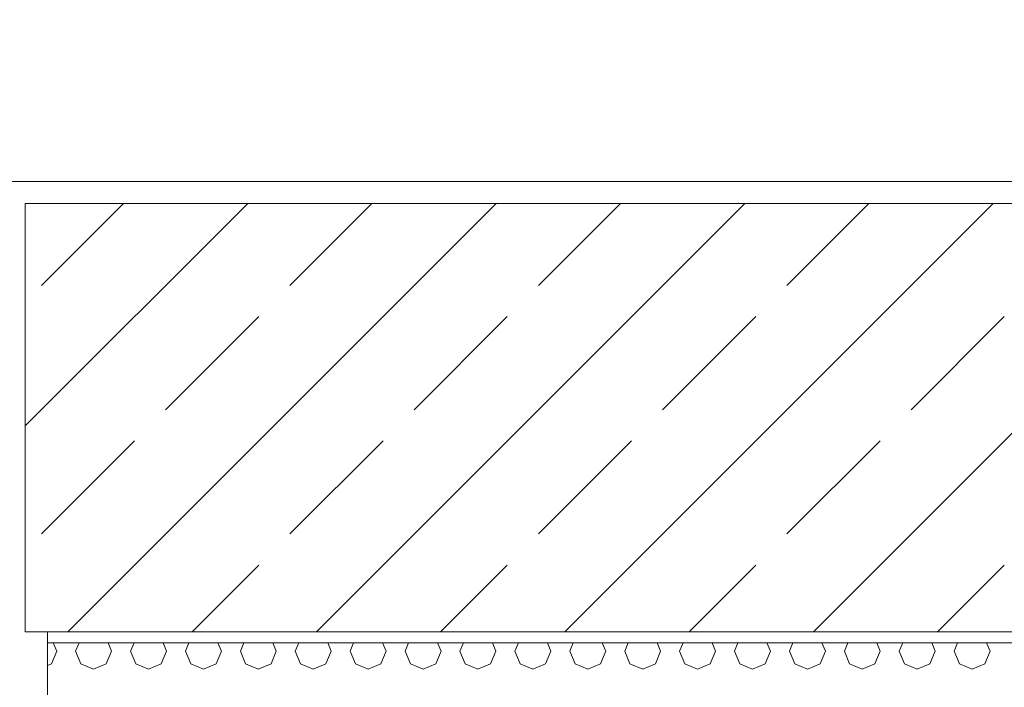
# Model space of a CAD drawing. Header units: millimetres. Extents: x 52659 to 1698020, y -10054 to 104697.
# Tile 35 of 256: x 150717 to 151614, y 14357 to 14965. Entities that reach past the tile are written whole.
import ezdxf

# ---------------------------------------------------------------- set-up
doc = ezdxf.new("R2010")
doc.units = ezdxf.units.MM
doc.header["$MEASUREMENT"] = 0
for name, color, linetype in [('02-04 BRISES SOLEIL FONCEES', 7, 'Continuous'), ('02-04 CASSETTES FONCEES', 7, 'Continuous'), ('02-04 Mur.Construction', 7, 'Continuous'), ('05-02 Cotation 200ème 100ème.Cotations', 7, 'Continuous')]:
    doc.layers.add(name, color=color, linetype=linetype)
doc.styles.add('STYLE_GENERE_3', font='ARIALN.TTF')
doc.dimstyles.new('STYLE_GENERE__1', dxfattribs={"dimtxt": 200, "dimasz": 95, "dimexe": 0.18, "dimexo": 100, "dimgap": 0, "dimtad": 0, "dimlfac": 0.001, "dimzin": 0, "dimdsep": 46, "dimtxsty": 'STYLE_GENERE_3', "dimblk": 'ARROWHEAD_6', "dimblk1": 'ARROWHEAD_6', "dimblk2": 'ARROWHEAD_6', "dimcen": 0.09, "dimclrd": 7, "dimclre": 7, "dimclrt": 7, "dimazin": 0, "dimtfac": 1, "dimtdec": 4, "dimtmove": 2, "dimatfit": 3, "dimfxl": 1, "dimtolj": 1, "dimtzin": 0, "dimarcsym": 0})
doc.dimstyles.new('STYLE_GENERE__2', dxfattribs={"dimtxt": 200, "dimasz": 95, "dimexe": 0.18, "dimexo": 100, "dimgap": 0, "dimtad": 0, "dimlfac": 0.001, "dimzin": 0, "dimdsep": 46, "dimtxsty": 'STYLE_GENERE_3', "dimblk": 'ARROWHEAD_6', "dimblk1": 'ARROWHEAD_6', "dimblk2": 'ARROWHEAD_6', "dimcen": 0.09, "dimclrd": 7, "dimclre": 7, "dimclrt": 7, "dimazin": 0, "dimtfac": 1, "dimtdec": 4, "dimtmove": 0, "dimatfit": 3, "dimfxl": 1, "dimtolj": 1, "dimtzin": 0, "dimarcsym": 0})

# ---------------------------------------------------------------- blocks, each defined once
blk = doc.blocks.new('Élément de coupe_205_1', base_point=(131932.67, 5158.07))
at = {"layer": '02-04 Mur.Construction', "color": 7, "linetype": 'Continuous', "lineweight": 9}
blk.add_line((150742.7, 13145.96), (150742.7, 14408.07), dxfattribs=at)
blk = doc.blocks.new('Élément de coupe_236_1', base_point=(131932.67, 5158.07))
at = {"layer": '02-04 Mur.Construction', "color": 7, "linetype": 'Continuous', "lineweight": 9}
blk.add_line((220582.67, 14818.07), (134892.67, 14818.07), dxfattribs=at)
blk = doc.blocks.new('*X308', base_point=(131932.67, 5158.07))
at = {"layer": '02-04 BRISES SOLEIL FONCEES', "color": 7, "linetype": 'Continuous', "lineweight": 5}
for p, q in [((150751.17, 14390.46), (150748.01, 14398.07)), ((150771.61, 14398.07), (150768.46, 14390.46)), ((150801.17, 14390.46), (150798.01, 14398.07)), ((150821.61, 14398.07), (150818.46, 14390.46)), ((150851.17, 14390.46), (150848.01, 14398.07)), ((150871.61, 14398.07), (150868.46, 14390.46)), ((150901.17, 14390.46), (150898.01, 14398.07)), ((150921.61, 14398.07), (150918.46, 14390.46)), ((150951.17, 14390.46), (150948.01, 14398.07)), ((150971.61, 14398.07), (150968.46, 14390.46)), ((151001.17, 14390.46), (150998.01, 14398.07)), ((151021.61, 14398.07), (151018.46, 14390.46)), ((151051.17, 14390.46), (151048.01, 14398.07)), ((151071.61, 14398.07), (151068.46, 14390.46)), ((151101.17, 14390.46), (151098.01, 14398.07)), ((151121.61, 14398.07), (151118.46, 14390.46)), ((151151.17, 14390.46), (151148.01, 14398.07)), ((151171.61, 14398.07), (151168.46, 14390.46)), ((151201.17, 14390.46), (151198.01, 14398.07)), ((151221.61, 14398.07), (151218.46, 14390.46)), ((151251.17, 14390.46), (151248.01, 14398.07)), ((151271.61, 14398.07), (151268.46, 14390.46)), ((151301.17, 14390.46), (151298.01, 14398.07)), ((151321.61, 14398.07), (151318.46, 14390.46)), ((151351.17, 14390.46), (151348.01, 14398.07)), ((151371.61, 14398.07), (151368.46, 14390.46)), ((151401.17, 14390.46), (151398.01, 14398.07)), ((151421.61, 14398.07), (151418.46, 14390.46)), ((151451.17, 14390.46), (151448.01, 14398.07)), ((151471.61, 14398.07), (151468.46, 14390.46)), ((151501.17, 14390.46), (151498.01, 14398.07)), ((151521.61, 14398.07), (151518.46, 14390.46)), ((151551.17, 14390.46), (151548.01, 14398.07)), ((151571.61, 14398.07), (151568.46, 14390.46)), ((151601.17, 14390.46), (151598.01, 14398.07)), ((150746.38, 14378.89), (150751.17, 14390.46)), ((150768.46, 14390.46), (150773.25, 14378.89)), ((150796.38, 14378.89), (150801.17, 14390.46)), ((150818.46, 14390.46), (150823.25, 14378.89)), ((150846.38, 14378.89), (150851.17, 14390.46)), ((150868.46, 14390.46), (150873.25, 14378.89)), ((150896.38, 14378.89), (150901.17, 14390.46)), ((150918.46, 14390.46), (150923.25, 14378.89)), ((150946.38, 14378.89), (150951.17, 14390.46)), ((150968.46, 14390.46), (150973.25, 14378.89)), ((150996.38, 14378.89), (151001.17, 14390.46)), ((151018.46, 14390.46), (151023.25, 14378.89)), ((151046.38, 14378.89), (151051.17, 14390.46)), ((151068.46, 14390.46), (151073.25, 14378.89)), ((151096.38, 14378.89), (151101.17, 14390.46)), ((151118.46, 14390.46), (151123.25, 14378.89)), ((151146.38, 14378.89), (151151.17, 14390.46)), ((151168.46, 14390.46), (151173.25, 14378.89)), ((151196.38, 14378.89), (151201.17, 14390.46)), ((151218.46, 14390.46), (151223.25, 14378.89)), ((151246.38, 14378.89), (151251.17, 14390.46)), ((151268.46, 14390.46), (151273.25, 14378.89)), ((151296.38, 14378.89), (151301.17, 14390.46)), ((151318.46, 14390.46), (151323.25, 14378.89)), ((151346.38, 14378.89), (151351.17, 14390.46)), ((151368.46, 14390.46), (151373.25, 14378.89)), ((151396.38, 14378.89), (151401.17, 14390.46)), ((151418.46, 14390.46), (151423.25, 14378.89)), ((151446.38, 14378.89), (151451.17, 14390.46)), ((151468.46, 14390.46), (151473.25, 14378.89)), ((151496.38, 14378.89), (151501.17, 14390.46)), ((151518.46, 14390.46), (151523.25, 14378.89)), ((151546.38, 14378.89), (151551.17, 14390.46)), ((151568.46, 14390.46), (151573.25, 14378.89)), ((151596.38, 14378.89), (151601.17, 14390.46)), ((150742.7, 14377.37), (150746.38, 14378.89)), ((150773.25, 14378.89), (150784.81, 14374.1)), ((150784.81, 14374.1), (150796.38, 14378.89)), ((150823.25, 14378.89), (150834.81, 14374.1)), ((150834.81, 14374.1), (150846.38, 14378.89)), ((150873.25, 14378.89), (150884.81, 14374.1)), ((150884.81, 14374.1), (150896.38, 14378.89)), ((150923.25, 14378.89), (150934.81, 14374.1)), ((150934.81, 14374.1), (150946.38, 14378.89)), ((150973.25, 14378.89), (150984.81, 14374.1)), ((150984.81, 14374.1), (150996.38, 14378.89)), ((151023.25, 14378.89), (151034.81, 14374.1)), ((151034.81, 14374.1), (151046.38, 14378.89)), ((151073.25, 14378.89), (151084.81, 14374.1)), ((151084.81, 14374.1), (151096.38, 14378.89)), ((151123.25, 14378.89), (151134.81, 14374.1)), ((151134.81, 14374.1), (151146.38, 14378.89)), ((151173.25, 14378.89), (151184.81, 14374.1)), ((151184.81, 14374.1), (151196.38, 14378.89)), ((151223.25, 14378.89), (151234.81, 14374.1)), ((151234.81, 14374.1), (151246.38, 14378.89)), ((151273.25, 14378.89), (151284.81, 14374.1)), ((151284.81, 14374.1), (151296.38, 14378.89)), ((151323.25, 14378.89), (151334.81, 14374.1)), ((151334.81, 14374.1), (151346.38, 14378.89)), ((151373.25, 14378.89), (151384.81, 14374.1)), ((151384.81, 14374.1), (151396.38, 14378.89)), ((151423.25, 14378.89), (151434.81, 14374.1)), ((151434.81, 14374.1), (151446.38, 14378.89)), ((151473.25, 14378.89), (151484.81, 14374.1)), ((151484.81, 14374.1), (151496.38, 14378.89)), ((151523.25, 14378.89), (151534.81, 14374.1)), ((151534.81, 14374.1), (151546.38, 14378.89)), ((151573.25, 14378.89), (151584.81, 14374.1)), ((151584.81, 14374.1), (151596.38, 14378.89))]:
    blk.add_line(p, q, dxfattribs=at)
blk = doc.blocks.new('Élément de coupe_303_1', base_point=(131932.67, 5158.07))
at = {"layer": '02-04 BRISES SOLEIL FONCEES', "color": 7, "linetype": 'Continuous', "lineweight": 9}
blk.add_line((152500.57, 14398.07), (150742.7, 14398.07), dxfattribs=at)
at = {"layer": '02-04 BRISES SOLEIL FONCEES', "lineweight": 0}
blk.add_blockref('*X308', (131932.67, 5158.07), dxfattribs=at)
blk = doc.blocks.new('Élément de coupe_379_1', base_point=(131932.67, 5158.07))
at = {"layer": '02-04 CASSETTES FONCEES', "color": 7, "linetype": 'Continuous', "lineweight": 9}
for p, q in [((150722.49, 14595.42), (150925.15, 14798.07)), ((150722.49, 14798.07), (150722.49, 14408.07)), ((152500.57, 14798.07), (150722.49, 14798.07)), ((150737.28, 14723.34), (150812.01, 14798.07)), ((150761.42, 14408.07), (151151.42, 14798.07)), ((150963.55, 14723.34), (151038.29, 14798.07)), ((150987.7, 14408.07), (151377.7, 14798.07)), ((151189.82, 14723.34), (151264.56, 14798.07)), ((151213.97, 14408.07), (151603.97, 14798.07)), ((151416.1, 14723.34), (151490.84, 14798.07)), ((151440.25, 14408.07), (151830.25, 14798.07)), ((150850.41, 14610.2), (150935.27, 14695.05)), ((151076.69, 14610.2), (151161.54, 14695.05)), ((151302.96, 14610.2), (151387.81, 14695.05)), ((151529.24, 14610.2), (151614.09, 14695.05)), ((150737.28, 14497.06), (150822.13, 14581.91)), ((150963.55, 14497.06), (151048.4, 14581.91)), ((151189.82, 14497.06), (151274.68, 14581.91)), ((151416.1, 14497.06), (151500.95, 14581.91)), ((150874.56, 14408.07), (150935.27, 14468.78)), ((151100.84, 14408.07), (151161.54, 14468.78)), ((151327.11, 14408.07), (151387.81, 14468.78)), ((151553.38, 14408.07), (151614.09, 14468.78)), ((150722.49, 14408.07), (152500.57, 14408.07))]:
    blk.add_line(p, q, dxfattribs=at)
blk = doc.blocks.new('*D764', base_point=(131932.67, 5158.07))
at = {"layer": '05-02 Cotation 200ème 100ème.Cotations', "color": 7, "linetype": 'Continuous', "lineweight": 25, "transparency": 16777216}
for p, q in [((135853.9, 14458.07), (135953.9, 14358.07)), ((135853.9, 11412.6), (135953.9, 11312.6))]:
    blk.add_line(p, q, dxfattribs=at)
at = {"layer": '05-02 Cotation 200ème 100ème.Cotations', "color": 7, "linetype": 'Continuous', "lineweight": 13, "transparency": 16777216}
for p, q in [((135997.65, 14408.07), (135810.15, 14408.07)), ((135903.9, 13134.21), (135903.9, 14408.07)), ((135903.9, 11362.6), (135903.9, 12636.46)), ((135997.65, 11362.6), (135810.15, 11362.6))]:
    blk.add_line(p, q, dxfattribs=at)
at = {"layer": '05-02 Cotation 200ème 100ème.Cotations', "color": 7, "lineweight": 9, "transparency": 16777216, "char_height": 200, "attachment_point": 7, "rotation": 90, "style": 'STYLE_GENERE_3'}
for s, insert in [('\\A1;0,40', (135861.04, 14381.77)), ('\\A1;3,05', (136003.9, 12661.33))]:
    blk.add_mtext(s, dxfattribs=dict(at, insert=insert))
blk = doc.blocks.new('ARROWHEAD_6')
at = {"color": 0, "linetype": 'Continuous', "lineweight": 0}
for p, q in [((-0.5, -0.5), (0.5, 0.5)), ((0, 0), (-1, 0))]:
    blk.add_line(p, q, dxfattribs=at)
blk = doc.blocks.new('*D765', base_point=(131932.67, 5158.07))
at = {"layer": '05-02 Cotation 200ème 100ème.Cotations', "color": 7, "linetype": 'Continuous', "lineweight": 25, "transparency": 16777216}
for p, q in [((135853.9, 14853.46), (135953.9, 14753.46)), ((135853.9, 14458.07), (135953.9, 14358.07))]:
    blk.add_line(p, q, dxfattribs=at)
at = {"layer": '05-02 Cotation 200ème 100ème.Cotations', "color": 7, "linetype": 'Continuous', "lineweight": 13, "transparency": 16777216}
for p, q in [((135997.65, 14803.46), (135810.15, 14803.46)), ((135903.9, 14408.07), (135903.9, 14803.46)), ((135997.65, 14408.07), (135810.15, 14408.07))]:
    blk.add_line(p, q, dxfattribs=at)
blk = doc.blocks.new('*D766', base_point=(131932.67, 5158.07))
at = {"layer": '05-02 Cotation 200ème 100ème.Cotations', "color": 7, "linetype": 'Continuous', "lineweight": 13, "transparency": 16777216}
for p, q in [((135903.9, 15506.26), (135903.9, 15581.26)), ((135997.65, 15506.26), (135810.15, 15506.26)), ((135903.9, 15403.74), (135903.9, 15506.26)), ((135903.9, 14803.46), (135903.9, 14905.98)), ((135997.65, 14803.46), (135810.15, 14803.46))]:
    blk.add_line(p, q, dxfattribs=at)
at = {"layer": '05-02 Cotation 200ème 100ème.Cotations', "color": 7, "linetype": 'Continuous', "lineweight": 25, "transparency": 16777216}
for p, q in [((135953.9, 15456.26), (135853.9, 15556.26)), ((135853.9, 14853.46), (135953.9, 14753.46))]:
    blk.add_line(p, q, dxfattribs=at)
at = {"layer": '05-02 Cotation 200ème 100ème.Cotations', "color": 7, "lineweight": 9, "transparency": 16777216, "insert": (136003.9, 14930.86), "char_height": 200, "attachment_point": 7, "rotation": 90, "style": 'STYLE_GENERE_3'}
blk.add_mtext('\\A1;0,70', dxfattribs=at)

msp = doc.modelspace()

# ---------------------------------------------------------------- block references
at = {"layer": '02-04 BRISES SOLEIL FONCEES', "lineweight": 0}
msp.add_blockref('Élément de coupe_303_1', (131932.668, 5158.072), dxfattribs=at)
at = {"layer": '02-04 CASSETTES FONCEES', "lineweight": 0}
msp.add_blockref('Élément de coupe_379_1', (131932.668, 5158.072), dxfattribs=at)
at = {"layer": '02-04 Mur.Construction', "lineweight": 0}
for name in ['Élément de coupe_236_1', 'Élément de coupe_205_1']:
    msp.add_blockref(name, (131932.668, 5158.072), dxfattribs=at)

# ---------------------------------------------------------------- dimensions: what is measured, and where the dimension line sits
at = {"layer": '05-02 Cotation 200ème 100ème.Cotations', "color": 7, "linetype": 'Continuous', "lineweight": 13}
for base, p1, p2, dimstyle, picture, middle in [((135903.901, 15506.259), (221102.731, 14803.461), (221102.731, 15506.259), 'STYLE_GENERE__2', '*D766', (135903.901, 15190.624)), ((135903.901, 14408.072), (220897.887, 11362.595), (220602.668, 14408.072), 'STYLE_GENERE__2', '*D764', (135903.901, 12921.098)), ((135903.901, 14803.461), (220602.668, 14408.072), (221102.731, 14803.461), 'STYLE_GENERE__1', '*D765', (135761.044, 14641.53))]:
    dim = msp.add_linear_dim(base=base, p1=p1, p2=p2, angle=90, dimstyle=dimstyle, dxfattribs=at)
    dim.commit()
    dim.dimension.update_dxf_attribs({"geometry": picture, "text_midpoint": middle, "dimtype": 160, "text_rotation": 90})

doc.saveas('drawing.dxf')
